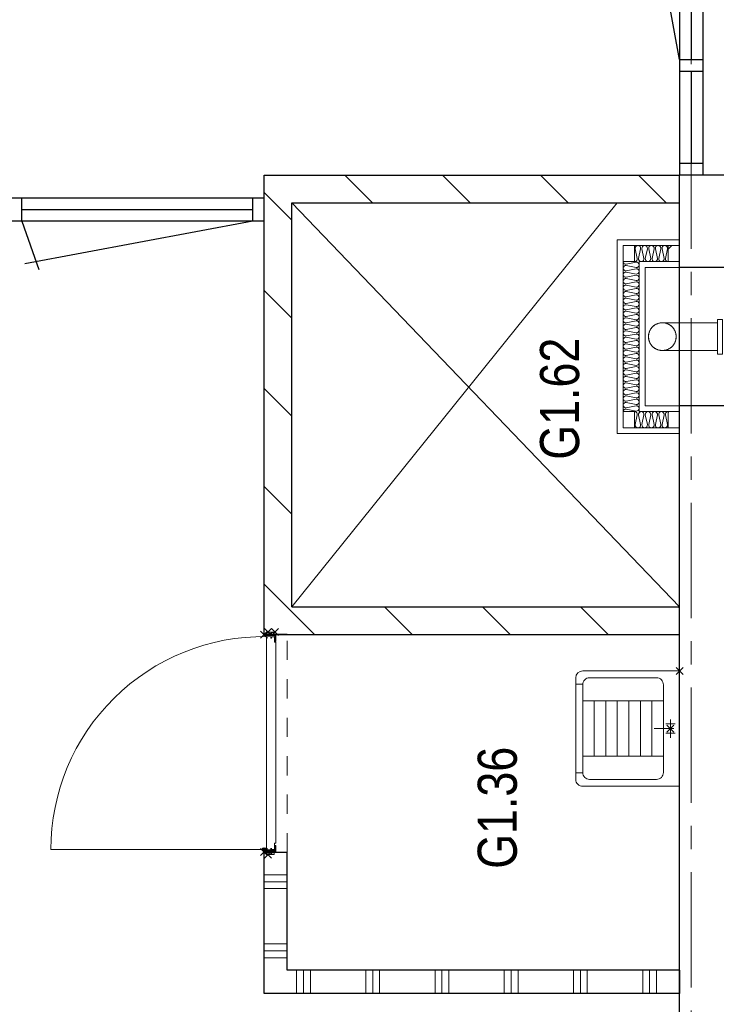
# Model space of a CAD drawing. Header units: millimetres. Extents: x 164327 to 368283, y 131426 to 274001.
# Tile 4 of 160: x 226817 to 229836, y 228440 to 232706. Entities that reach past the tile are written whole.
import ezdxf

# ---------------------------------------------------------------- set-up
doc = ezdxf.new("R2010")
doc.units = ezdxf.units.MM
doc.header["$LTSCALE"] = 400
doc.header["$PDMODE"] = 3
doc.header["$PDSIZE"] = 15
for name, pattern in [('CENTER', [2, 1.25, -0.25, 0.25, -0.25]), ('STYLE_01', [0.416641, 0.208282, -0.208359]), ('STYLE_02', [0.694427, 0.486069, -0.208359])]:
    doc.linetypes.add(name, pattern=pattern)
for name, color, linetype, lineweight in [('BA-blusmiddelen', 7, 'Continuous', 15), ('Binnenkozijnen', 140, 'Continuous', 15), ('leuning', 43, 'Continuous', 5), ('mat-afdichting', 9, 'Continuous', 5), ('mat-aluminium', 140, 'Continuous', 15), ('mat-beton (ihwg)', 5, 'Continuous', 25), ('mat-isolatie', 140, 'Continuous', 15), ('mat-kalkzandsteen', 5, 'Continuous', 25), ('mat-multiplex-hor', 140, 'Continuous', 15), ('mat-scheidingswand-horizontaal', 5, 'Continuous', 25), ('mat-scheidingswand-vertikaal', 5, 'Continuous', 25), ('mat-spuitwerk_marmo', 43, 'STYLE_02', 20), ('mat-staal', 5, 'Continuous', 25), ('None', 7, 'Continuous', 9), ('Ruimtenummers', 5, 'Continuous', 25)]:
    doc.layers.add(name, color=color, linetype=linetype, lineweight=lineweight)
doc.layers.add('stramien', color=1, linetype='CENTER')
doc.layers.add('timmerwerk-ge', color=150, linetype='Continuous')
doc.styles.add('Arial Narrow', font='ARIALN.TTF', dxfattribs={"height": 222.25})

# ---------------------------------------------------------------- blocks, each defined once
blk = doc.blocks.new('*X137')
at = {"layer": 'None', "lineweight": 9}
for p, q in [((40701.1, 36882.7), (40809.7, 36991.3)), ((40701.1, 36458.4), (40821.1, 36578.4)), ((40701.1, 36034.2), (40821.1, 36154.2)), ((40701.1, 35609.9), (40821.1, 35729.9)), ((40815.4, 35300), (40821.1, 35305.6))]:
    blk.add_line(p, q, dxfattribs=at)
blk = doc.blocks.new('*X138')
at = {"layer": 'None', "lineweight": 9}
blk.add_line((40800, 37098.9), (40800, 37100), dxfattribs=at)
blk = doc.blocks.new('*X139')
at = {"layer": 'None', "lineweight": 9}
for p, q in [((39300, 37000), (39300, 37100)), ((39330, 37000), (39330, 37100)), ((39360, 37000), (39360, 37100)), ((39600, 37000), (39600, 37100)), ((39630, 37000), (39630, 37100)), ((39660, 37000), (39660, 37100))]:
    blk.add_line(p, q, dxfattribs=at)
blk = doc.blocks.new('*X140')
at = {"layer": 'None', "lineweight": 9}
for p, q in [((40809.7, 36991.3), (40918.4, 37100)), ((41222.6, 36980), (41342.6, 37100)), ((41646.9, 36980), (41766.9, 37100)), ((42071.2, 36980), (42191.2, 37100)), ((42495.4, 36980), (42615.4, 37100))]:
    blk.add_line(p, q, dxfattribs=at)
blk = doc.blocks.new('*X141')
at = {"layer": 'None', "lineweight": 9}
for p, q in [((42571.1, 36631.4), (42691.1, 36751.4)), ((42571.1, 36207.1), (42691.1, 36327.1)), ((42571.1, 35782.8), (42691.1, 35902.8)), ((42571.1, 35358.6), (42691.1, 35478.6))]:
    blk.add_line(p, q, dxfattribs=at)
blk = doc.blocks.new('*U142')
at = {"layer": 'mat-kalkzandsteen', "color": 8, "lineweight": 5}
for p, q in [((40821.1, 36980), (42571.1, 35570)), ((42571.1, 36980), (40821.1, 35300))]:
    blk.add_line(p, q, dxfattribs=at)
blk = doc.blocks.new('53.1 kraan')
at = {"layer": 'None', "color": 43, "linetype": 'Continuous', "lineweight": 9}
for p, q in [((-40, 0), (0, 0)), ((-20, -20), (-20, 20)), ((0, 15), (0, -70)), ((0, 0), (40, 0)), ((20, -20), (20, 20))]:
    blk.add_line(p, q, dxfattribs=at)
at = {"layer": 'None', "color": 43, "linetype": 'Continuous', "lineweight": 25}
blk.add_point((0, 0), dxfattribs=at)
blk = doc.blocks.new('53.34-01 stortgoot')
at = {"layer": 'None', "color": 43, "linetype": 'Continuous', "lineweight": 9}
for p, q in [((0, -420), (0, 0)), ((0, 0), (500, 0)), ((500, 0), (500, -420)), ((58, -420), (58, -450)), ((442, -420), (442, -450)), ((30, -450), (470, -450))]:
    blk.add_line(p, q, dxfattribs=at)
at = {"layer": 'None', "color": 8, "linetype": 'Continuous', "lineweight": 5}
for p, q in [((130, -70), (130, -420)), ((370, -70), (370, -420)), ((130, -120), (370, -120)), ((130, -170), (370, -170)), ((130, -220), (370, -220)), ((130, -270), (370, -270)), ((130, -320), (370, -320)), ((130, -370), (370, -370))]:
    blk.add_line(p, q, dxfattribs=at)
at = {"layer": 'None', "color": 43, "linetype": 'Continuous', "lineweight": 9, "flags": 128}
blk.add_lwpolyline([(30, -100, -0.414214), (60, -70), (440, -70, -0.414214), (470, -100), (470, -390, -0.414214), (440, -420), (60, -420, -0.414214), (30, -390)], format="xyb", close=True, dxfattribs=at)
at = {"layer": 'None', "color": 43, "linetype": 'Continuous', "lineweight": 9}
for centre, start, end in [((30, -420), 180, 270), ((470, -420), 270, 0)]:
    blk.add_arc(centre, 30, start, end, dxfattribs=at)
at = {"layer": 'None', "color": 43, "linetype": 'Continuous', "lineweight": 25}
blk.add_point((0, 0), dxfattribs=at)
at = {"layer": 'None', "color": 43}
blk.add_blockref('53.1 kraan', (250, -40), dxfattribs=at)
blk = doc.blocks.new('*X158')
at = {"layer": 'None', "lineweight": 9}
for p, q in [((39146.1, 36960), (39246.1, 36960)), ((39146.1, 36930), (39246.1, 36930)), ((39146.1, 36900), (39246.1, 36900)), ((39146.1, 36660), (39246.1, 36660)), ((39146.1, 36630), (39246.1, 36630)), ((39146.1, 36600), (39246.1, 36600)), ((39146.1, 36360), (39246.1, 36360)), ((39146.1, 36330), (39246.1, 36330)), ((39146.1, 36300), (39246.1, 36300)), ((39146.1, 36060), (39246.1, 36060)), ((39146.1, 36030), (39246.1, 36030)), ((39146.1, 36000), (39246.1, 36000)), ((39146.1, 35760), (39246.1, 35760)), ((39146.1, 35730), (39246.1, 35730)), ((39146.1, 35700), (39246.1, 35700)), ((39146.1, 35460), (39246.1, 35460)), ((39146.1, 35430), (39246.1, 35430)), ((39146.1, 35400), (39246.1, 35400))]:
    blk.add_line(p, q, dxfattribs=at)
blk = doc.blocks.new('*U166')
at = {"layer": 'None', "color": 43, "linetype": 'Continuous', "lineweight": 9}
for p, q in [((39747.1, 37057.5), (39757.1, 37091.3)), ((39747.1, 37091.3), (39757.1, 37057.5))]:
    blk.add_line(p, q, dxfattribs=at)
blk.add_lwpolyline([(39747.1, 37091.3), (39757.1, 37091.3), (39757.1, 37057.5), (39747.1, 37057.5)], close=True, dxfattribs=at)
blk = doc.blocks.new('*X167')
at = {"layer": 'None', "lineweight": 25}
blk.add_line((39757.1, 37070.1), (39761.1, 37074.1), dxfattribs=at)
blk = doc.blocks.new('*U168')
at = {"layer": 'None', "color": 43, "linetype": 'Continuous', "lineweight": 9}
for p, q in [((40711.1, 37057.5), (40701.1, 37092.3)), ((40711.1, 37092.3), (40701.1, 37057.5))]:
    blk.add_line(p, q, dxfattribs=at)
blk.add_lwpolyline([(40701.1, 37092.3), (40711.1, 37092.3), (40711.1, 37057.5), (40701.1, 37057.5)], close=True, dxfattribs=at)
blk = doc.blocks.new('*U169')
at = {"layer": 'mat-afdichting', "lineweight": 5}
for points in [[(39782.1, 37053.9), (39770.1, 37053.9), (39770.1, 37056.1), (39782.1, 37056.1)], [(40676.1, 37053.9), (40688.1, 37053.9), (40688.1, 37056.1), (40676.1, 37056.1)]]:
    blk.add_lwpolyline(points, close=True, dxfattribs=at)
at = {"layer": 'mat-aluminium', "lineweight": 15}
blk.add_lwpolyline([(40697.1, 37070.4), (40701.1, 37070.4), (40701.1, 37085.4), (40697.1, 37085.4)], close=True, dxfattribs=at)
at = {"layer": 'mat-multiplex-hor', "lineweight": 15, "flags": 128}
for points in [[(40685.1, 37071.4), (40691.1, 37071.4), (40692, 37089.9), (39766.1, 37089.9), (39767.3, 37071.4), (39774.8, 37071.4)], [(39774.8, 37068.4), (39767.5, 37068.4), (39768.3, 37056.1), (39796.2, 37056.1), (39796.2, 37049.9), (40668.1, 37049.9), (40668.1, 37056.1), (40690.3, 37056.1), (40690.9, 37068.4), (40685.1, 37068.4)]]:
    blk.add_lwpolyline(points, dxfattribs=at)
at = {"layer": 'mat-spuitwerk_marmo', "lineweight": 20}
blk.add_circle((39769.1, 37102.2), 4, dxfattribs=at)
at = {"layer": 'mat-staal', "lineweight": 5, "flags": 128}
for points in [[(39762.1, 37049.9, -0.414214), (39757.1, 37054.9), (39757.1, 37098.3), (39757.1, 37100), (39761.1, 37100), (39761.1, 37098.3), (39761.1, 37054.9), (39761.1, 37054.9, 0.414214), (39762.1, 37053.9), (39787.1, 37053.9), (39787.1, 37049.9)], [(40696.1, 37049.9, 0.414214), (40701.1, 37054.9), (40701.1, 37098.3), (40701.1, 37100), (40697.1, 37100), (40697.1, 37098.3), (40697.1, 37054.9), (40697.1, 37054.9, -0.414214), (40696.1, 37053.9), (40671.1, 37053.9), (40671.1, 37049.9)]]:
    blk.add_lwpolyline(points, format="xyb", close=True, dxfattribs=at)
at = {"layer": 'None', "color": 43, "linetype": 'Continuous', "lineweight": 9}
blk.add_line((39769.1, 37102.2), (39769.1, 38024.8), dxfattribs=at)
for points in [[(39763.6, 37056.2), (39761.1, 37056.2), (39761.1, 37103.3), (39763.6, 37103.3)], [(39774.1, 37099.7), (39776, 37098.1), (39768.6, 37089.7), (39770.3, 37056.7), (39767.9, 37056.6), (39766.1, 37090.5)]]:
    blk.add_lwpolyline(points, close=True, dxfattribs=at)
at = {"layer": 'None', "color": 92, "linetype": 'Continuous', "lineweight": 25, "flags": 128}
for points in [[(39772.2, 37071.1), (39767.2, 37071.1), (39767.2, 37069.1)], [(39767.2, 37069.1), (39772.2, 37069.1)], [(40691, 37071.1), (40686, 37071.1), (40686, 37069.1)], [(40686, 37069.1), (40691, 37069.1)]]:
    blk.add_lwpolyline(points, dxfattribs=at)
at = {"layer": 'None', "color": 140, "linetype": 'Continuous', "lineweight": 15}
blk.add_circle((39769.1, 37102.2), 8, dxfattribs=at)
at = {"layer": 'None', "color": 43, "linetype": 'Continuous', "lineweight": 9}
blk.add_arc((39769.1, 37102.2), 922.6, 359.2903, 90, dxfattribs=at)
at = {"layer": 'None', "color": 8, "linetype": 'Continuous', "lineweight": 5}
for p in [(39747.1, 37083.9), (39758, 37101.5), (40700.1, 37101.5), (40711.1, 37083.9), (40711.1, 37053.9)]:
    blk.add_point(p, dxfattribs=at)
at = {"layer": 'mat-staal'}
blk.add_blockref('*X167', (0, 0), dxfattribs=at)
at = {"layer": 'None', "color": 7}
for name in ['*U166', '*U168']:
    blk.add_blockref(name, (0, 0), dxfattribs=at)
blk = doc.blocks.new('*U172')
at = {"layer": 'None', "color": 8, "linetype": 'Continuous', "lineweight": 5, "flags": 128}
blk.add_lwpolyline([(0, 0, 0.473833), (11.3, 13.9), (2.8, 56.1, -0.473833), (14.1, 70, -0.473833), (25.5, 56.1), (16.9, 13.9, 0.473833), (28.3, 0, 0.473833), (39.6, 13.9), (31.1, 56.1, -0.473833), (42.4, 70, -0.473833), (53.7, 56.1), (45.2, 13.9, 0.473833), (56.5, 0, 0.473833), (67.9, 13.9), (59.3, 56.1, -0.473833), (70.7, 70, -0.473833), (82, 56.1), (73.4, 13.9, 0.473833), (84.8, 0, 0.473833), (96.1, 13.9), (87.6, 56.1, -0.473833), (98.9, 70, -0.473833), (110.2, 56.1), (101.7, 13.9, 0.473833), (113, 0, 0.473833), (124.4, 13.9), (115.8, 56.1, -0.473833), (127.2, 70, -0.473833), (138.5, 56.1), (130, 13.9, 0.473833), (141.3, 0, 0.473833), (152.6, 13.9), (144.1, 56.1, -0.473833), (155.4, 70, -0.473833), (166.8, 56.1), (158.2, 13.9, 0.473833), (169.6, 0, 0.473833), (180.9, 13.9), (172.4, 56.1, -0.473833), (183.7, 70, -0.473833), (195, 56.1), (186.5, 13.9, 0.473833), (197.8, 0, 0.473833), (209.2, 13.9), (200.6, 56.1, -0.473833), (212, 70, -0.473833), (223.3, 56.1), (214.8, 13.9, 0.473833), (226.1, 0, 0.473833), (237.4, 13.9), (228.9, 56.1, -0.473833), (240.2, 70, -0.473833), (251.6, 56.1), (243, 13.9, 0.473833), (254.3, 0, 0.473833), (265.7, 13.9), (257.1, 56.1, -0.473833), (268.5, 70, -0.473833), (279.8, 56.1), (271.3, 13.9, 0.473833), (282.6, 0, 0.473833), (293.9, 13.9), (285.4, 56.1, -0.473833), (296.7, 70, -0.473833), (308.1, 56.1), (299.5, 13.9, 0.473833), (310.9, 0, 0.473833), (322.2, 13.9), (313.7, 56.1, -0.473833), (325, 70, -0.473833), (336.3, 56.1), (327.8, 13.9, 0.473833), (339.1, 0, 0.473833), (350.5, 13.9), (341.9, 56.1, -0.473833), (353.3, 70, -0.473833), (364.6, 56.1), (356.1, 13.9, 0.473833), (367.4, 0, 0.473833), (378.7, 13.9), (370.2, 56.1, -0.473833), (381.5, 70, -0.473833), (392.9, 56.1), (384.3, 13.9, 0.473833), (395.7, 0, 0.473833), (407, 13.9), (398.4, 56.1, -0.473833), (409.8, 70, -0.473833), (421.1, 56.1), (412.6, 13.9, 0.473833), (423.9, 0, 0.473833), (435.2, 13.9), (426.7, 56.1, -0.473833), (438, 70, -0.473833), (449.4, 56.1), (440.8, 13.9, 0.473833), (452.2, 0, 0.473833), (463.5, 13.9), (455, 56.1, -0.473833), (466.3, 70, -0.473833), (477.6, 56.1), (469.1, 13.9, 0.473833), (480.4, 0, 0.473833), (491.8, 13.9), (483.2, 56.1, -0.473833), (494.6, 70, -0.473833), (505.9, 56.1), (497.4, 13.9, 0.473833), (508.7, 0, 0.473833), (520, 13.9), (511.5, 56.1, -0.473833), (522.8, 70, -0.473833), (534.2, 56.1), (525.6, 13.9, 0.473833), (537, 0, 0.473833), (548.3, 13.9), (539.8, 56.1, -0.473833), (551.1, 70, -0.473833), (562.4, 56.1), (553.9, 13.9, 0.473833), (565.2, 0, 0.473833), (576.6, 13.9), (568, 56.1, -0.473833), (579.3, 70, -0.473833), (590.7, 56.1), (582.1, 13.9, 0.473833), (593.5, 0, 0.473833), (604.8, 13.9), (596.3, 56.1, -0.473833), (607.6, 70, -0.473833), (618.9, 56.1), (610.4, 13.9, 0.473833), (621.7, 0, 0.473833), (633.1, 13.9), (624.5, 56.1, -0.473833), (635.9, 70, -0.473833), (647.2, 56.1), (638.7, 13.9, 0.473833), (650, 0, 0.473833)], format="xyb", dxfattribs=at)
blk = doc.blocks.new('*U170')
at = {"layer": 'BA-blusmiddelen', "color": 140, "linetype": 'Continuous', "lineweight": 9}
for points in [[(60, 0), (60, 16.1), (43.9, 43.9), (16.1, 60), (-16.1, 60), (-43.9, 43.9), (-60, 16.1), (-60, -16.1), (-43.9, -43.9), (-16.1, -60), (16.1, -60), (43.9, -43.9), (60, -16.1), (60, 0)], [(-60, 0), (-60, -16.1), (-43.9, -43.9), (-16.1, -60), (16.1, -60), (43.9, -43.9), (60, -16.1), (60, 0)]]:
    blk.add_open_spline(points, degree=2, dxfattribs=at)
blk = doc.blocks.new('DBL')
at = {"layer": 'None', "color": 7}
blk.add_blockref('*U170', (0, 0), dxfattribs=at)
blk = doc.blocks.new('*X173')
at = {"layer": 'None', "lineweight": 5}
blk.add_line((-223.6, 130), (-220, 133.6), dxfattribs=at)
blk = doc.blocks.new('*U174')
at = {"layer": 'None', "color": 8, "linetype": 'Continuous', "lineweight": 5, "flags": 128}
blk.add_lwpolyline([(0, 0, 0.475385), (11.6, 14.2), (2.9, 55.8, -0.475385), (14.5, 70, -0.475385), (26.1, 55.8), (17.4, 14.2, 0.475385), (29, 0, 0.475385), (40.6, 14.2), (31.9, 55.8, -0.475385), (43.5, 70, -0.475385), (55.1, 55.8), (46.4, 14.2, 0.475385), (58, 0, 0.475385), (69.6, 14.2), (60.9, 55.8, -0.475385), (72.5, 70, -0.475385), (84.1, 55.8), (75.4, 14.2, 0.475385), (87, 0, 0.475385), (98.6, 14.2), (89.9, 55.8, -0.475385), (101.5, 70, -0.475385), (113.1, 55.8), (104.4, 14.2, 0.475385), (116, 0, 0.475385), (127.6, 14.2), (118.9, 55.8, -0.475385), (130.5, 70, -0.475385), (142.1, 55.8), (133.4, 14.2, 0.475385), (145, 0, 0.475385)], format="xyb", dxfattribs=at)
blk = doc.blocks.new('*U175')
at = {"layer": 'mat-staal', "lineweight": 25, "flags": 128}
blk.add_lwpolyline([(0, 0), (0, 40), (0, 40, -0.414214), (6, 34), (6, 12, 0.414214), (12, 6), (34, 6, -0.414214), (40, 0)], format="xyb", close=True, dxfattribs=at)
blk = doc.blocks.new('*U176')
at = {"layer": 'mat-staal', "lineweight": 25, "flags": 128}
blk.add_lwpolyline([(0, 0), (0, 40), (0, 40, -0.414214), (6, 34), (6, 12, 0.414214), (12, 6), (34, 6, -0.414214), (40, 0)], format="xyb", close=True, dxfattribs=at)
blk = doc.blocks.new('*X177')
at = {"layer": 'None', "lineweight": 5}
blk.add_line((-236.4, -590), (-220, -573.6), dxfattribs=at)
blk = doc.blocks.new('*U178')
at = {"layer": 'None', "color": 8, "linetype": 'Continuous', "lineweight": 5, "flags": 128}
blk.add_lwpolyline([(0, 0, 0.475385), (11.6, 14.2), (2.9, 55.8, -0.475385), (14.5, 70, -0.475385), (26.1, 55.8), (17.4, 14.2, 0.475385), (29, 0, 0.475385), (40.6, 14.2), (31.9, 55.8, -0.475385), (43.5, 70, -0.475385), (55.1, 55.8), (46.4, 14.2, 0.475385), (58, 0, 0.475385), (69.6, 14.2), (60.9, 55.8, -0.475385), (72.5, 70, -0.475385), (84.1, 55.8), (75.4, 14.2, 0.475385), (87, 0, 0.475385), (98.6, 14.2), (89.9, 55.8, -0.475385), (101.5, 70, -0.475385), (113.1, 55.8), (104.4, 14.2, 0.475385), (116, 0, 0.475385), (127.6, 14.2), (118.9, 55.8, -0.475385), (130.5, 70, -0.475385), (142.1, 55.8), (133.4, 14.2, 0.475385), (145, 0, 0.475385)], format="xyb", dxfattribs=at)
blk = doc.blocks.new('DBL G (2D)')
at = {"layer": 'BA-blusmiddelen', "color": 43, "linetype": 'STYLE_01', "lineweight": 9}
blk.add_line((-520, 105), (-1122.5, 105), dxfattribs=at)
blk.add_arc((-522.9, 105), 600, 179.9993, 270, dxfattribs=at)
at = {"layer": 'leuning', "color": 140, "linetype": 'Continuous', "lineweight": 15}
for p, q in [((0, 225), (-270, 225)), ((0, -615), (0, 225)), ((-25, 200), (-270, 200)), ((-25, -590), (-25, 200)), ((-95, 130), (-270, 130)), ((-95, -520), (-95, 130)), ((-120, 105), (-270, 105)), ((-120, -495), (-120, 105)), ((-270, -495), (-120, -495)), ((-270, -520), (-95, -520)), ((-270, -590), (-25, -590)), ((-270, -615), (0, -615))]:
    blk.add_line(p, q, dxfattribs=at)
at = {"layer": 'mat-beton (ihwg)', "lineweight": 25}
for points in [[(-520, 105), (-395, 105), (-395, 105), (-270, 105)], [(-520, -495), (-395, -495), (-395, -495), (-270, -495)]]:
    blk.add_lwpolyline(points, dxfattribs=at)
at = {"layer": 'mat-multiplex-hor', "lineweight": 15}
for points in [[(-270, 200), (-270, 130), (-220, 130), (-220, 200)], [(-75, 200), (-75, 130), (-25, 130), (-25, 200)], [(-270, -590), (-270, -520), (-220, -520), (-220, -590)], [(-75, -590), (-75, -520), (-25, -520), (-25, -590)]]:
    blk.add_lwpolyline(points, close=True, dxfattribs=at)
at = {"layer": 'None', "color": 8, "linetype": 'Continuous', "lineweight": 5}
for p, q in [((-270, -135), (-270, 105)), ((-270, -495), (-270, -255))]:
    blk.add_line(p, q, dxfattribs=at)
at = {"layer": 'None', "color": 43, "linetype": 'Continuous', "lineweight": 9}
for p, q in [((-195, -135), (-434.3, -135)), ((-195, -255), (-434.3, -255))]:
    blk.add_line(p, q, dxfattribs=at)
for points in [[(-520, 105), (-480, 105), (-480, -495), (-520, -495)], [(-456.3, -119.5), (-434.3, -119.5), (-434.3, -269.5), (-456.3, -269.5)]]:
    blk.add_lwpolyline(points, close=True, dxfattribs=at)
blk.add_circle((-195, -195), 60, dxfattribs=at)
at = {"layer": 'BA-blusmiddelen', "color": 7}
blk.add_blockref('DBL', (-195, -195), dxfattribs=at)
at = {"layer": 'mat-isolatie', "color": 8}
for name, p, rotation in [('*U174', (-220, 130), 359.9999667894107), ('*U172', (-25, -520), 90)]:
    blk.add_blockref(name, p, dxfattribs=dict(at, rotation=rotation))
at = {"layer": 'mat-isolatie', "color": 8, "xscale": -1, "rotation": 180.0000332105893}
blk.add_blockref('*U178', (-220, -520), dxfattribs=at)
at = {"layer": 'mat-multiplex-hor'}
for name in ['*X173', '*X177']:
    blk.add_blockref(name, (0, 0), dxfattribs=at)
at = {"layer": 'mat-staal', "rotation": 180}
blk.add_blockref('*U175', (-480, 105), dxfattribs=at)
at = {"layer": 'mat-staal', "xscale": -1}
blk.add_blockref('*U176', (-480, -495), dxfattribs=at)

msp = doc.modelspace()

# ---------------------------------------------------------------- linework, layer by layer
at = {"layer": 'Binnenkozijnen', "color": 43, "linetype": 'STYLE_01', "lineweight": 9}
msp.add_line((227976.97992, 229098.75726), (227976.97992, 230032.76576), dxfattribs=at)
at = {"layer": 'mat-beton (ihwg)', "lineweight": 25}
for p, q in [((229776.97992, 232082.79912), (229676.97992, 232082.79912)), ((229926.97992, 232032.79912), (229676.97992, 232032.79912)), ((229676.97992, 227032.79912), (229676.97992, 232032.79912)), ((227876.97992, 231932.76576), (224326.97992, 231932.76576)), ((227826.97992, 231882.76576), (226826.97992, 231882.76576)), ((227876.97992, 231832.76576), (224326.97992, 231832.76576))]:
    msp.add_line(p, q, dxfattribs=at)
at = {"layer": 'mat-kalkzandsteen', "lineweight": 25}
for p, q in [((229676.97992, 240047.80951), (229676.97992, 232032.79912)), ((229776.97992, 240047.80951), (229776.97992, 232032.79912)), ((229676.97992, 232532.79912), (229493.04474, 233520.58496)), ((229676.97992, 232532.79912), (229776.97992, 232532.79912)), ((229676.97992, 232482.79912), (229776.97992, 232482.79912)), ((227876.97992, 230042.76576), (227876.97992, 232032.76576)), ((227876.97992, 232032.76576), (229676.97992, 232032.76576)), ((229676.97992, 231912.76576), (229676.97992, 232032.76576)), ((226826.97992, 231832.76576), (226826.97992, 231932.76576)), ((227826.97992, 231832.76576), (227826.97992, 231932.76576)), ((227876.97992, 231832.76576), (227876.97992, 231932.76576)), ((227996.97992, 230162.76576), (227996.97992, 231912.76576)), ((227996.97992, 231912.76576), (229676.97992, 231912.76576)), ((226826.97992, 231832.76576), (226900.54305, 231623.28555)), ((227826.97992, 231832.76576), (226839.19408, 231648.83058)), ((227996.97992, 230162.76576), (229676.97992, 230162.76576)), ((227876.97992, 230042.76576), (229676.97992, 230042.76576))]:
    msp.add_line(p, q, dxfattribs=at)
at = {"layer": 'mat-scheidingswand-horizontaal', "lineweight": 25}
for p, q in [((227876.97992, 230042.76576), (227876.97992, 230142.76576)), ((227976.97992, 230042.76576), (227876.97992, 230042.76576)), ((227976.97992, 229098.75726), (227876.97992, 229098.75726)), ((227876.97992, 228487.78226), (227876.97992, 229098.75726)), ((227976.97992, 228587.78226), (227976.97992, 229098.75726))]:
    msp.add_line(p, q, dxfattribs=at)
at = {"layer": 'mat-scheidingswand-vertikaal', "lineweight": 25}
for p, q in [((229676.97992, 228587.78226), (227976.97992, 228587.78226)), ((229676.97992, 228587.78226), (229676.97992, 228487.78226)), ((229676.97992, 228487.78226), (227876.97992, 228487.78226))]:
    msp.add_line(p, q, dxfattribs=at)
at = {"layer": 'stramien', "lineweight": 0}
msp.add_line((229726.97992, 236212.95849), (229726.97992, 225383.68849), dxfattribs=at)
at = {"layer": 'timmerwerk-ge'}
for p, q in [((229726.97992, 233532.79912), (229726.97992, 232532.79912)), ((229726.97992, 232482.79912), (229726.97992, 232082.79912))]:
    msp.add_line(p, q, dxfattribs=at)

# ---------------------------------------------------------------- block references
at = {"layer": 'mat-kalkzandsteen', "rotation": 90}
for name in ['*X141', '*X140', '*X137']:
    msp.add_blockref(name, (264976.97992, 189341.69912), dxfattribs=at)
at = {"layer": 'mat-scheidingswand-horizontaal', "rotation": 90}
for name in ['*X138', '*X139']:
    msp.add_blockref(name, (264976.97992, 189341.69912), dxfattribs=at)
at = {"layer": 'mat-scheidingswand-vertikaal', "rotation": 90}
msp.add_blockref('*X158', (264976.97992, 189341.69912), dxfattribs=at)
at = {"layer": 'None', "color": 7}
for name, p, rotation in [('*U142', (264976.97992, 189341.69912), 90), ('DBL G (2D)', (229406.97992, 231137.76602), 180), ('*U169', (264976.97992, 189341.69912), 90), ('53.34-01 stortgoot', (229676.97992, 229884.8495), 270)]:
    msp.add_blockref(name, p, dxfattribs=dict(at, rotation=rotation))

# ---------------------------------------------------------------- texts
at = {"layer": 'Ruimtenummers', "char_height": 169.333333, "rotation": 90, "style": 'Arial Narrow'}
for s, insert, attachment_point in [('G1.62', (229072.09659, 230799.64076), 1), ('G1.36', (228802.09659, 229291.69912), 2)]:
    msp.add_mtext(s, dxfattribs=dict(at, insert=insert, attachment_point=attachment_point))

doc.saveas('drawing.dxf')
